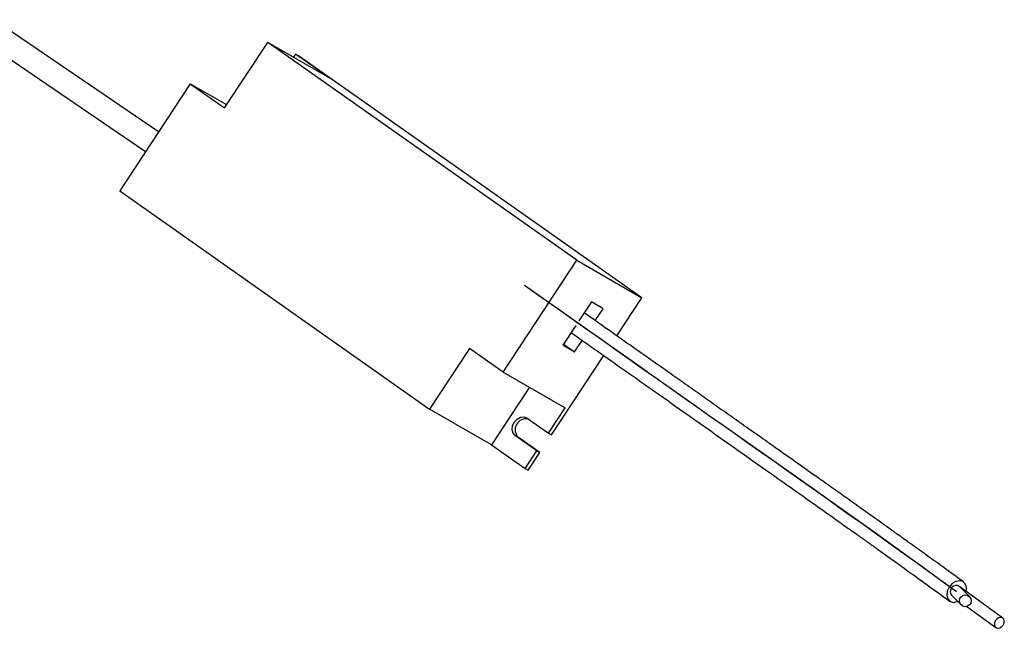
# Model space of a CAD drawing. Header units: millimetres. Extents: x 315 to 966, y 255 to 659.
# Tile 7 of 11: x 629 to 713, y 531 to 583. Entities that reach past the tile are written whole.
import ezdxf

# ---------------------------------------------------------------- set-up
doc = ezdxf.new("R2010")
doc.units = ezdxf.units.MM
doc.linetypes.add('CENTERX2', pattern=[20.32, 12.7, -2.54, 2.54, -2.54])

msp = doc.modelspace()

# ---------------------------------------------------------------- linework, layer by layer
at = {"color": 7, "linetype": 'Continuous', "lineweight": 25}
for p, q in [((640.918, 573.1), (626.969, 582.584)), ((625.844, 580.93), (639.817, 571.43)), ((646.497, 575.129), (650.149, 580.667)), ((676.331, 562.234), (650.149, 580.667)), ((655.406, 577.643), (650.149, 580.667)), ((652.51, 579.682), (652.331, 579.412)), ((652.51, 579.682), (652.76, 579.538)), ((655.406, 577.643), (652.51, 579.682)), ((681.838, 559.067), (652.76, 579.538)), ((643.601, 577.168), (637.627, 568.11)), ((643.601, 577.168), (646.497, 575.129)), ((643.601, 577.168), (646.676, 575.4)), ((637.627, 568.11), (663.855, 549.645)), ((670.09, 552.771), (676.331, 562.234)), ((676.331, 562.234), (681.838, 559.067)), ((677.554, 558.709), (676.494, 557.102)), ((678.547, 558.137), (677.554, 558.709)), ((679.709, 555.839), (681.838, 559.067)), ((677.88, 557.126), (678.547, 558.137)), ((676.237, 556.712), (675.14, 555.049)), ((676.134, 554.478), (676.779, 555.456)), ((667.24, 554.777), (663.855, 549.645)), ((670.09, 552.771), (667.24, 554.777)), ((675.14, 555.049), (676.134, 554.478)), ((675.198, 555.137), (676.134, 554.478)), ((674.183, 547.459), (678.607, 554.168)), ((670.09, 552.771), (675.347, 549.747)), ((672.321, 551.488), (669.112, 546.622)), ((669.112, 546.622), (663.855, 549.645)), ((673.932, 547.603), (675.347, 549.747)), ((672.124, 548.876), (673.932, 547.603)), ((672.942, 546.102), (671.134, 547.375)), ((671.384, 547.231), (671.134, 547.375)), ((673.193, 545.958), (671.384, 547.231)), ((673.932, 547.603), (674.183, 547.459)), ((669.112, 546.622), (671.962, 544.615)), ((671.962, 544.615), (672.942, 546.102)), ((673.193, 545.958), (672.942, 546.102)), ((672.212, 544.471), (673.193, 545.958)), ((671.962, 544.615), (672.212, 544.471)), ((712.39, 531.964), (708.763, 534.617)), ((709.565, 533.786), (708.773, 534.586)), ((708.049, 533.896), (708.854, 533.082)), ((709.336, 532.958), (711.799, 531.156))]:
    msp.add_line(p, q, dxfattribs=at)
at = {"color": 7, "linetype": 'CENTERX2'}
for p, q in [((671.887, 560.123), (695.758, 543.317)), ((695.758, 543.317), (701.707, 539.129)), ((701.707, 539.129), (708.473, 534.211))]:
    msp.add_line(p, q, dxfattribs=at)
at = {"color": 7, "linetype": 'Continuous', "flags": 128}
msp.add_lwpolyline([(671.887, 560.123), (673.275, 559.146), (674.622, 558.197), (675.929, 557.277), (677.198, 556.384), (678.428, 555.518), (679.599, 554.693), (680.736, 553.893), (681.838, 553.116), (682.907, 552.364), (684.136, 551.498), (685.321, 550.664), (686.461, 549.86), (687.56, 549.086), (688.617, 548.34), (689.635, 547.623), (690.806, 546.797), (691.925, 546.008), (692.993, 545.254), (694.013, 544.534), (694.988, 543.845), (695.903, 543.198), (696.778, 542.579), (697.617, 541.985), (698.42, 541.416), (699.415, 540.71), (700.36, 540.039), (701.259, 539.399), (702.117, 538.787), (702.94, 538.199), (703.733, 537.632), (704.499, 537.082), (705.52, 536.348), (706.514, 535.63), (707.494, 534.921), (708.473, 534.211)], dxfattribs=at)
at = {"color": 7, "linetype": 'Continuous', "lineweight": 25, "flags": 128}
for points in [[(671.134, 547.375), (670.941, 547.594), (670.854, 547.894), (670.884, 548.23), (671.027, 548.549), (671.263, 548.804), (671.554, 548.956), (671.856, 548.981), (672.124, 548.876)], [(709.023, 535.045), (708.742, 535.125), (708.421, 535.066), (708.108, 534.876), (707.85, 534.586), (707.687, 534.238), (707.643, 533.886), (707.726, 533.584), (707.923, 533.376), (708.203, 533.296), (708.524, 533.355), (708.566, 533.373)], [(712.415, 531.366), (712.496, 531.54), (712.515, 531.718), (712.471, 531.871), (712.369, 531.977), (712.226, 532.02), (712.062, 531.992), (711.904, 531.899), (711.774, 531.754), (711.693, 531.58), (711.673, 531.402), (711.718, 531.249), (711.819, 531.143), (711.963, 531.1), (712.126, 531.128), (712.285, 531.221), (712.415, 531.366)]]:
    msp.add_lwpolyline(points, dxfattribs=at)
at = {"color": 7, "linetype": 'Continuous', "lineweight": 25}
msp.add_circle((709.211, 533.425), 0.496, dxfattribs=at)
for centre, radius, start, end in [((672.029, 547.901), 0.93, 78.45443, 226.10072), ((708.598, 534.47), 0.714, 341.40969, 53.4795)]:
    msp.add_arc(centre, radius, start, end, dxfattribs=at)
for centre, major_axis, ratio, start_param, end_param in [((708.395, 534.257), (0.32, 0.385), 0.852229, 0.019195, 3.057897), ((708.36, 534.292), (0.659, -0.567), 0.571382, 1.432292, 1.535183)]:
    msp.add_ellipse(centre, major_axis=major_axis, ratio=ratio, start_param=start_param, end_param=end_param, dxfattribs=at)
for points, knots in [([(709.057, 535.022), (708.506, 535.422), (707.512, 536.144), (706.124, 537.146), (705.01, 537.946), (704.07, 538.62), (702.879, 539.472), (701.366, 540.55), (699.674, 541.753), (698.117, 542.857), (696.619, 543.916), (695.019, 545.047), (693.439, 546.164), (691.93, 547.228), (690.512, 548.229), (689.111, 549.216), (687.743, 550.18), (686.365, 551.151), (684.988, 552.121), (683.516, 553.158), (681.893, 554.301), (679.997, 555.636), (678.318, 556.818), (677.266, 557.559), (676.945, 557.785)], [0, 0, 0, 0, 0.059014, 0.106444, 0.143445, 0.171676, 0.199926, 0.260294, 0.317321, 0.359786, 0.40563, 0.455791, 0.506639, 0.549919, 0.592957, 0.635308, 0.676627, 0.71656, 0.759567, 0.8007, 0.849084, 0.905556, 0.971104, 1, 1, 1, 1]), ([(675.843, 556.115), (676.258, 555.822), (677.082, 555.243), (678.231, 554.434), (680.272, 552.997), (684.284, 550.171), (688.707, 547.055), (692.516, 544.367), (694.683, 542.837), (696.9, 541.268), (698.687, 540.001), (700.024, 539.05), (700.83, 538.476), (701.6, 537.927), (702.444, 537.324), (703.467, 536.592), (704.735, 535.681), (706.249, 534.589), (707.309, 533.819), (707.888, 533.399)], [0, 0, 0, 0, 0.037369, 0.074116, 0.103429, 0.22112, 0.435598, 0.503013, 0.568079, 0.634172, 0.707753, 0.735467, 0.761142, 0.785003, 0.809879, 0.843582, 0.886196, 0.93787, 1, 1, 1, 1])]:
    msp.add_open_spline(points, degree=3, knots=knots, dxfattribs=at)

doc.saveas('drawing.dxf')
